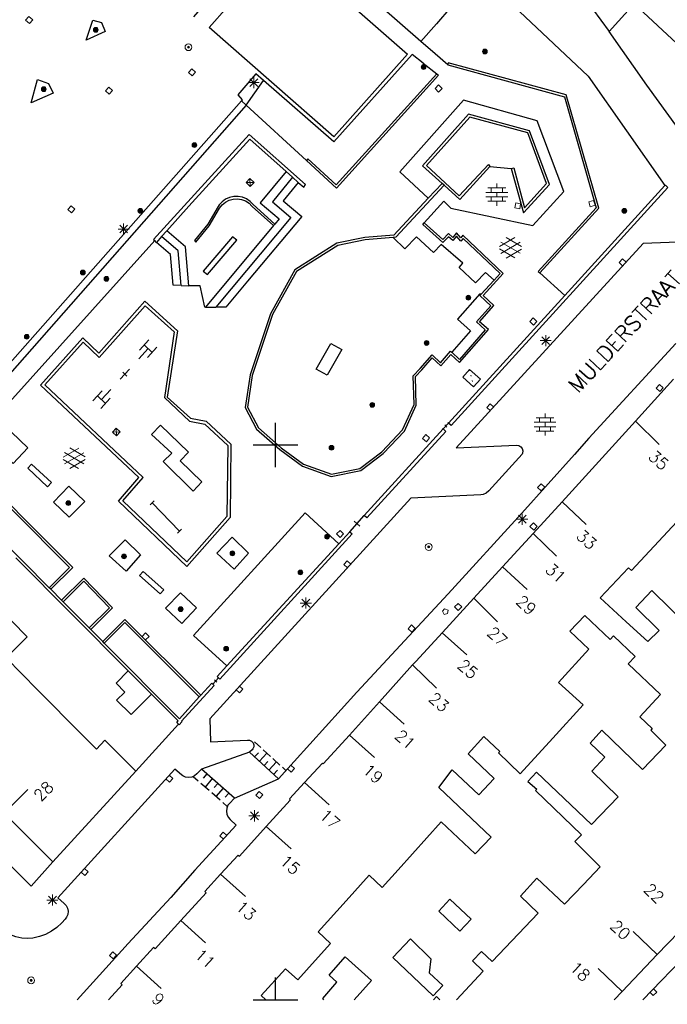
# Model space of a CAD drawing. Header units: millimetres. Extents: x 135944 to 142000, y 454200 to 456692.
# Tile 154 of 185: x 137377 to 137435, y 456100 to 456188. Entities that reach past the tile are written whole.
import ezdxf
from ezdxf.enums import TextEntityAlignment as Align

# ---------------------------------------------------------------- set-up
doc = ezdxf.new("R2010")
doc.units = ezdxf.units.MM
doc.linetypes.add('TotaalGBKN2013X$0$GBKN binnenstad 2009$0$DOT', pattern=[0.25, 0, -0.25])
for name, color, linetype in [('TotaalGBKN2013_Bistad', 251, 'Continuous'), ('TotaalGBKN2013X$0$GBKN binnenstad 2009$0$OBJECTEN_', 251, 'Continuous'), ('TotaalGBKN2013X$0$GBKN binnenstad 2009$0$OBJECTEN__', 251, 'Continuous'), ('TotaalGBKN2013X$0$GBKN binnenstad 2009$0$OBJECTEN___', 251, 'Continuous'), ('TotaalGBKN2013X$0$GBKN binnenstad 2009$0$OBJECTEN____', 251, 'Continuous'), ('TotaalGBKN2013X$0$GBKN binnenstad 2009$0$SEMANT_ SYMB_', 251, 'Continuous'), ('TotaalGBKN2013X$0$GBKN binnenstad 2009$0$UTRECHT32', 251, 'Continuous'), ('TotaalGBKN2013X$0$GBKN binnenstad 2009$0$UTRECHT54', 251, 'Continuous'), ('TotaalGBKN2013X$0$GBKN binnenstad 2009$0$VERH_OVERIG INBR', 251, 'Continuous')]:
    doc.layers.add(name, color=color, linetype=linetype)
doc.styles.add('TotaalGBKN2013X$0$GBKN binnenstad 2009$0$TXT', font='txt.shx')

# ---------------------------------------------------------------- blocks, each defined once
blk = doc.blocks.new('TotaalGBKN2013X$0$GBKN binnenstad 2009$0$W')
at = {"layer": 'TotaalGBKN2013X$0$GBKN binnenstad 2009$0$OBJECTEN__', "linetype": 'Continuous', "lineweight": 0}
blk.add_lwpolyline([(-0.225, 0.225), (-0.225, -0.225), (0.225, -0.225), (0.225, 0.225), (-0.225, 0.225)], dxfattribs=at)
blk = doc.blocks.new('TotaalGBKN2013X$0$GBKN binnenstad 2009$0$J')
at = {"layer": 'TotaalGBKN2013X$0$GBKN binnenstad 2009$0$OBJECTEN___', "linetype": 'Continuous', "lineweight": 0}
for radius in [0.215, 0.155, 0.095, 0.035]:
    blk.add_circle((0, 0), radius, dxfattribs=at)
blk = doc.blocks.new('TotaalGBKN2013X$0$GBKN binnenstad 2009$0$CEL517')
at = {"layer": 'TotaalGBKN2013X$0$GBKN binnenstad 2009$0$UTRECHT32', "linetype": 'Continuous', "lineweight": 0}
for p, q in [((-2.75, 0.5), (-2.25, 0.5)), ((-2.5, -0.5), (-2.5, 0.5)), ((-0.25, 0.5), (0.25, 0.5)), ((0, -0.5), (0, 0.5)), ((-2.5, 0), (-2, 0)), ((-1, 0), (-1.5, 0)), ((-1.25, -0.25), (-1.25, 0.25)), ((0, 0), (-0.5, 0)), ((-2.75, -0.5), (-2.25, -0.5)), ((-0.25, -0.5), (0.25, -0.5))]:
    blk.add_line(p, q, dxfattribs=at)
blk = doc.blocks.new('TotaalGBKN2013X$0$GBKN binnenstad 2009$0$V')
at = {"layer": 'TotaalGBKN2013X$0$GBKN binnenstad 2009$0$OBJECTEN__', "linetype": 'Continuous', "lineweight": 0}
for radius in [0.31, 0.095, 0.035, 0.0224]:
    blk.add_circle((0, 0), radius, dxfattribs=at)
blk = doc.blocks.new('TotaalGBKN2013X$0$GBKN binnenstad 2009$0$DEC100')
at = {"layer": 'TotaalGBKN2013X$0$GBKN binnenstad 2009$0$OBJECTEN_', "linetype": 'Continuous', "lineweight": 0}
for p, q in [((-0.5, 0), (0.5, 0)), ((-0.354, -0.354), (0.354, 0.354)), ((0.354, -0.354), (-0.354, 0.354)), ((0, -0.5), (0, 0.5))]:
    blk.add_line(p, q, dxfattribs=at)
blk = doc.blocks.new('TotaalGBKN2013X$0$GBKN binnenstad 2009$0$X')
at = {"layer": 'TotaalGBKN2013X$0$GBKN binnenstad 2009$0$OBJECTEN__', "linetype": 'Continuous', "lineweight": 0}
blk.add_lwpolyline([(0.225, -0.25), (0.224, 0.2), (-0.225, 0.2), (-0.226, -0.25)], dxfattribs=at)
blk = doc.blocks.new('TotaalGBKN2013X$0$GBKN binnenstad 2009$0$CEL515')
at = {"layer": 'TotaalGBKN2013X$0$GBKN binnenstad 2009$0$OBJECTEN____', "linetype": 'Continuous', "lineweight": 0}
blk.add_lwpolyline([(-1, 0), (0, 0), (0, 0.5), (-1, 0.5), (-1, 0)], dxfattribs=at)
blk = doc.blocks.new('TotaalGBKN2013X$0$GBKN binnenstad 2009$0$DEC108')
at = {"layer": 'TotaalGBKN2013X$0$GBKN binnenstad 2009$0$SEMANT_ SYMB_', "linetype": 'Continuous', "lineweight": 0}
for p, q in [((-1.015, 0.107), (0.387, 0.916)), ((0.985, 0.124), (-0.401, 0.925)), ((-0.878, -0.506), (0.855, 0.493)), ((0.855, -0.495), (-0.877, 0.507)), ((0.386, -0.916), (-1.015, -0.107)), ((-0.401, -0.925), (0.985, -0.125))]:
    blk.add_line(p, q, dxfattribs=at)
blk = doc.blocks.new('TotaalGBKN2013X$0$GBKN binnenstad 2009$0$CEL529')
at = {"layer": 'TotaalGBKN2013X$0$GBKN binnenstad 2009$0$VERH_OVERIG INBR', "linetype": 'Continuous', "lineweight": 0}
for p, q in [((0, -0.1), (0, 0.1)), ((0, 0), (1, 0)), ((0.5, -0.2), (0.5, 0.2)), ((1, -0.1), (1, 0.1))]:
    blk.add_line(p, q, dxfattribs=at)
blk = doc.blocks.new('TotaalGBKN2013X$0$GBKN binnenstad 2009$0$K')
at = {"layer": 'TotaalGBKN2013X$0$GBKN binnenstad 2009$0$OBJECTEN__', "linetype": 'Continuous', "lineweight": 0}
blk.add_lwpolyline([(-0.146, -0.25), (0.147, -0.25), (0.25, 0.069), (0, 0.25), (-0.25, 0.068), (-0.146, -0.25)], dxfattribs=at)
blk = doc.blocks.new('TotaalGBKN2013X$0$GBKN binnenstad 2009$0$DEC97')
at = {"layer": 'TotaalGBKN2013X$0$GBKN binnenstad 2009$0$UTRECHT32', "linetype": 'Continuous', "lineweight": 0}
for p, q in [((-0.25, -0.25), (0.25, 0.25)), ((0.25, -0.25), (-0.25, 0.25))]:
    blk.add_line(p, q, dxfattribs=at)
blk.add_lwpolyline([(-0.25, -0.25), (0.25, -0.25), (0.25, 0.25), (-0.25, 0.25), (-0.25, -0.25)], dxfattribs=at)
blk = doc.blocks.new('TotaalGBKN2013X$0$GBKN binnenstad 2009$0$Y')
at = {"layer": 'TotaalGBKN2013X$0$GBKN binnenstad 2009$0$UTRECHT32', "linetype": 'Continuous', "lineweight": 0}
for p, q in [((0.001, -0.25), (0, 0.25)), ((0, 0), (0.25, 0))]:
    blk.add_line(p, q, dxfattribs=at)
blk = doc.blocks.new('TotaalGBKN2013X$0$GBKN binnenstad 2009$0$CEL530')
at = {"layer": 'TotaalGBKN2013X$0$GBKN binnenstad 2009$0$UTRECHT54', "linetype": 'Continuous', "lineweight": 0}
for p, q in [((-0.5, 0), (0.5, 0)), ((0, -0.355), (0, 0.355))]:
    blk.add_line(p, q, dxfattribs=at)
blk = doc.blocks.new('TotaalGBKN2013X$0$GBKN binnenstad 2009$0$DEC109')
at = {"layer": 'TotaalGBKN2013X$0$GBKN binnenstad 2009$0$SEMANT_ SYMB_', "linetype": 'Continuous', "lineweight": 0}
for p, q in [((0, 0.6), (0, 1)), ((-0.98, 0.2), (0.98, 0.2)), ((-0.8, 0.6), (0.8, 0.6)), ((-0.5, 0.2), (-0.5, 0.6)), ((0, -0.2), (0, 0.2)), ((0.5, 0.2), (0.5, 0.6)), ((-0.98, -0.2), (0.98, -0.2)), ((-0.8, -0.6), (0.8, -0.6)), ((-0.5, -0.6), (-0.5, -0.2)), ((0, -1), (0, -0.6)), ((0.5, -0.6), (0.5, -0.2))]:
    blk.add_line(p, q, dxfattribs=at)
blk = doc.blocks.new('TotaalGBKN2013X$0$GBKN binnenstad 2009$0$CEL509')
at = {"layer": 'TotaalGBKN2013X$0$GBKN binnenstad 2009$0$OBJECTEN__', "linetype": 'TotaalGBKN2013X$0$GBKN binnenstad 2009$0$DOT', "lineweight": 0}
blk.add_line((-1, 0.5), (0, 0), dxfattribs=at)
at = {"layer": 'TotaalGBKN2013X$0$GBKN binnenstad 2009$0$OBJECTEN__', "linetype": 'Continuous', "lineweight": 0}
blk.add_lwpolyline([(-1, 0), (0, 0), (0, 0.5), (-1, 0.5), (-1, 0)], dxfattribs=at)

msp = doc.modelspace()

# ---------------------------------------------------------------- linework, layer by layer
at = {"layer": 'TotaalGBKN2013_Bistad'}
for p, q in [((137422.876, 456197.205), (137430.066, 456187.24)), ((137433.464, 456182.421), (137430.066, 456187.24)), ((137414.385, 456185.228), (137413.091, 456186.361)), ((137415.522, 456184.233), (137414.385, 456185.228)), ((137413.314, 456184.397), (137414.538, 456183.443)), ((137397.36, 456180.626), (137398.907, 456182.837)), ((137396.923, 456181.013), (137373.391, 456154.361)), ((137396.923, 456181.013), (137397.36, 456180.626)), ((137397.36, 456180.626), (137402.784, 456175.634)), ((137419.331, 456175.098), (137421.261, 456174.891)), ((137401.536, 456174.112), (137400.965, 456174.621)), ((137402.059, 456173.646), (137401.536, 456174.112)), ((137411.201, 456174.594), (137413.775, 456172.221)), ((137415.023, 456173.562), (137413.775, 456172.221)), ((137415.217, 456173.389), (137415.023, 456173.562)), ((137426.08, 456163.46), (137435.106, 456173.363)), ((137399.807, 456169.755), (137393.703, 456162.401)), ((137399.807, 456169.755), (137399.94, 456169.9)), ((137389.733, 456168.772), (137389.266, 456168.25)), ((137390.2, 456169.293), (137389.733, 456168.772)), ((137371.973, 456149.365), (137389.112, 456168.409)), ((137389.266, 456168.25), (137389.112, 456168.409)), ((137423.836, 456165.503), (137426.08, 456163.46)), ((137391.485, 456164.364), (137392.189, 456164.346)), ((137418.515, 456163.546), (137419.706, 456164.849)), ((137415.596, 456151.957), (137426.08, 456163.46)), ((137393.703, 456162.401), (137394.629, 456162.401)), ((137432.469, 456152.142), (137435.895, 456155.906)), ((137400, 456150), (137400, 456152)), ((137415.116, 456151.437), (137415.596, 456151.957)), ((137432.469, 456152.142), (137425.84, 456144.862)), ((137432.469, 456152.142), (137434.601, 456150.031)), ((137407.988, 456143.642), (137415.116, 456151.437)), ((137398, 456150), (137400, 456150)), ((137400, 456150), (137402, 456150)), ((137400, 456148), (137400, 456150)), ((137389.86, 456148.51), (137390.65, 456149.25)), ((137379.6, 456137.131), (137369.516, 456147.271)), ((137391.35, 456142.22), (137388.89, 456144.77)), ((137423.218, 456142.003), (137425.84, 456144.862)), ((137425.84, 456144.862), (137428.001, 456142.815)), ((137406.69, 456142.176), (137407.988, 456143.642)), ((137405.699, 456141.093), (137406.69, 456142.176)), ((137420.464, 456138.998), (137423.218, 456142.003)), ((137423.218, 456142.003), (137425.335, 456139.975)), ((137395.625, 456130.076), (137405.699, 456141.093)), ((137376.585, 456139.827), (137386.727, 456129.631)), ((137417.875, 456136.176), (137420.464, 456138.998)), ((137420.463, 456138.999), (137422.674, 456136.972)), ((137429.28, 456136.212), (137431.822, 456138.93)), ((137379.741, 456136.989), (137379.6, 456137.131)), ((137380.716, 456136.009), (137379.741, 456136.989)), ((137380.858, 456135.867), (137380.716, 456136.009)), ((137383.206, 456133.506), (137380.858, 456135.867)), ((137415.054, 456133.102), (137417.875, 456136.176)), ((137417.875, 456136.176), (137420.004, 456134.038)), ((137431.628, 456134.06), (137429.28, 456136.212)), ((137383.347, 456133.364), (137383.206, 456133.506)), ((137384.429, 456132.275), (137383.347, 456133.364)), ((137415.013, 456133.057), (137417.263, 456131.072)), ((137384.57, 456132.133), (137384.429, 456132.275)), ((137391.349, 456125.317), (137384.57, 456132.133)), ((137386.727, 456129.631), (137388.818, 456127.527)), ((137412.365, 456130.163), (137409.381, 456126.845)), ((137412.365, 456130.163), (137414.518, 456128.074)), ((137394.36, 456128.432), (137394.875, 456128.997)), ((137382.564, 456123.881), (137378.56, 456127.921)), ((137400.281, 456119.9), (137407.331, 456127.701)), ((137388.818, 456127.527), (137391.235, 456125.12)), ((137391.349, 456125.317), (137393.128, 456127.285)), ((137393.128, 456127.285), (137393.261, 456127.434)), ((137409.381, 456126.845), (137406.681, 456123.843)), ((137409.381, 456126.845), (137411.613, 456124.841)), ((137387.401, 456120.584), (137391.25, 456124.834)), ((137398.106, 456123.244), (137398.683, 456122.716)), ((137406.681, 456123.843), (137408.913, 456121.838)), ((137398.898, 456122.519), (137399.543, 456121.929)), ((137397.658, 456122.298), (137393.325, 456120.78)), ((137397.658, 456122.298), (137400.281, 456119.9)), ((137398.116, 456121.88), (137398.454, 456122.249)), ((137398.546, 456121.486), (137399.221, 456122.224)), ((137399.758, 456121.733), (137400.403, 456121.143)), ((137379.92, 456112.438), (137387.401, 456120.584)), ((137396.316, 456118.163), (137393.325, 456120.78)), ((137398.976, 456121.093), (137399.313, 456121.462)), ((137399.406, 456120.7), (137400.081, 456121.438)), ((137399.836, 456120.306), (137400.173, 456120.675)), ((137400.618, 456120.946), (137400.941, 456120.651)), ((137393.031, 456119.707), (137392.584, 456120.099)), ((137393.813, 456120.352), (137393.484, 456119.976)), ((137394.306, 456119.92), (137393.648, 456119.168)), ((137396.316, 456118.163), (137400.281, 456119.9)), ((137375.552, 456116.813), (137377.677, 456118.932)), ((137394.018, 456118.844), (137393.278, 456119.491)), ((137394.8, 456119.489), (137394.47, 456119.112)), ((137395.293, 456119.057), (137394.634, 456118.304)), ((137402.611, 456119.562), (137404.84, 456117.554)), ((137395.004, 456117.981), (137394.264, 456118.628)), ((137395.786, 456118.625), (137395.457, 456118.249)), ((137395.656, 456117.411), (137395.251, 456117.765)), ((137379.92, 456112.438), (137375.552, 456116.813)), ((137449.231, 456116.771), (137433.124, 456100)), ((137399.173, 456115.6), (137401.401, 456113.592)), ((137411.047, 456111.712), (137414.944, 456116.043)), ((137392.741, 456111.671), (137390.557, 456109.205)), ((137395.058, 456111.315), (137397.283, 456109.301)), ((137386.734, 456105.056), (137390.557, 456109.205)), ((137419.545, 456103.432), (137423.693, 456107.813)), ((137434.419, 456104.059), (137437.495, 456107.277)), ((137391.477, 456107.132), (137393.701, 456105.118)), ((137434.419, 456104.059), (137432.253, 456106.134)), ((137386.734, 456105.056), (137382.118, 456100)), ((137431.256, 456100.75), (137434.419, 456104.059)), ((137387.484, 456103.034), (137389.704, 456101.017)), ((137400, 456100), (137400, 456102)), ((137431.256, 456100.75), (137429.09, 456102.825)), ((137398.719, 456100.378), (137399.138, 456100)), ((137431.256, 456100.75), (137430.539, 456100)), ((137398, 456100), (137400, 456100)), ((137400, 456100), (137402, 456100)), ((137404.373, 456100), (137404.269, 456100.094))]:
    msp.add_line(p, q, dxfattribs=at)
for points in [[(137413.091, 456186.361), (137400.341, 456197.531), (137392.607, 456188.566)], [(137394.011, 456187.611), (137400.641, 456195.081), (137411.901, 456185.221), (137405.271, 456177.751), (137394.011, 456187.611)], [(137418.386, 456192.472), (137414.511, 456187.931), (137413.091, 456186.361)], [(137418.386, 456192.472), (137428.188, 456183.23), (137435.106, 456173.363)], [(137437.878, 456187.271), (137436.568, 456185.806), (137432.343, 456189.754), (137430.066, 456187.24)], [(137382.931, 456186.481), (137383.521, 456188.281), (137384.321, 456188.051), (137384.645, 456187.245), (137382.931, 456186.481)], [(137413.314, 456184.397), (137412.321, 456185.171), (137405.261, 456177.301), (137398.907, 456182.837)], [(137423.836, 456165.503), (137429.138, 456171.318), (137426.219, 456181.54), (137415.574, 456184.426), (137415.522, 456184.233)], [(137415.522, 456184.233), (137426.058, 456181.377), (137428.915, 456171.37), (137423.688, 456165.638), (137423.836, 456165.503)], [(137377.961, 456180.831), (137378.551, 456182.911), (137379.541, 456182.561), (137379.951, 456181.701), (137377.961, 456180.831)], [(137398.907, 456182.837), (137398.231, 456183.431), (137396.611, 456181.531), (137397.001, 456181.101), (137396.923, 456181.013)], [(137414.538, 456183.443), (137405.483, 456173.43), (137402.912, 456175.789), (137402.784, 456175.634)], [(137414.538, 456183.443), (137414.686, 456183.308), (137405.496, 456173.145), (137402.784, 456175.634)], [(137443.645, 456182.188), (137438.069, 456176.067), (137433.464, 456182.421)], [(137413.415, 456170.021), (137415.187, 456171.971), (137415.807, 456171.335), (137423.205, 456169.781), (137425.998, 456172.821), (137423.6, 456179.21), (137416.949, 456181.075), (137411.201, 456174.594)], [(137397.36, 456180.626), (137372.292, 456152.163), (137373.149, 456151.309), (137369.1, 456147.69)], [(137421.261, 456174.891), (137422.365, 456170.899), (137424.711, 456173.458), (137422.897, 456178.303), (137417.397, 456179.814), (137413.246, 456175.151), (137415.023, 456173.562)], [(137421.261, 456174.891), (137421.495, 456174.957), (137422.456, 456171.369), (137424.444, 456173.551), (137422.746, 456178.117), (137417.519, 456179.542), (137413.607, 456175.185), (137416.554, 456172.44), (137419.19, 456175.275), (137419.331, 456175.098)], [(137402.059, 456173.646), (137402.545, 456173.213), (137402.711, 456173.45), (137397.641, 456177.979), (137389.011, 456168.513), (137389.112, 456168.409)], [(137400.965, 456174.621), (137397.695, 456177.535), (137392.194, 456171.519), (137390.2, 456169.293)], [(137419.331, 456175.098), (137416.632, 456172.123), (137415.217, 456173.389)], [(137401.536, 456174.112), (137399.717, 456171.897), (137401.379, 456170.498), (137394.629, 456162.401)], [(137400.965, 456174.621), (137398.616, 456171.806), (137400.321, 456170.359), (137399.94, 456169.9)], [(137402.059, 456173.646), (137400.697, 456171.987), (137402.363, 456170.585), (137397.491, 456164.741), (137395.521, 456162.401), (137394.629, 456162.401)], [(137415.217, 456173.389), (137410.857, 456168.706), (137410.615, 456168.686)], [(137435.106, 456173.363), (137435.155, 456173.417), (137435.358, 456173.184), (137415.828, 456151.739), (137415.596, 456151.957)], [(137399.94, 456169.9), (137397.99, 456171.66), (137397.716, 456171.942), (137397.391, 456172.163), (137397.028, 456172.314), (137396.642, 456172.388), (137396.249, 456172.383), (137395.865, 456172.298), (137395.507, 456172.138), (137395.187, 456171.909), (137394.921, 456171.619), (137394.82, 456171.47), (137393.9, 456169.89), (137392.69, 456168.42), (137392.81, 456168.26), (137394.02, 456169.73), (137394.96, 456171.33), (137395.194, 456171.628), (137395.485, 456171.871), (137395.82, 456172.048), (137396.185, 456172.151), (137396.563, 456172.175), (137396.938, 456172.119), (137397.293, 456171.986), (137397.613, 456171.782), (137397.882, 456171.515), (137397.91, 456171.48), (137399.807, 456169.755)], [(137413.775, 456172.221), (137410.675, 456168.892), (137408.042, 456168.676), (137405.543, 456168.165), (137401.737, 456165.77), (137399.551, 456161.817), (137397.705, 456156.312), (137397.278, 456153.368), (137398.298, 456151.411), (137400.396, 456149.575), (137402.43, 456148.083), (137405.03, 456147.147), (137407.689, 456147.683), (137409.712, 456149.229), (137411.621, 456151.243), (137412.696, 456153.591), (137412.614, 456156.159), (137413.182, 456156.754), (137414.13, 456157.83), (137414.897, 456157.112), (137415.803, 456158.148), (137416.596, 456157.411), (137419.193, 456160.383), (137418.397, 456161.099), (137419.682, 456162.548), (137418.712, 456163.465), (137420.53, 456165.455), (137416.896, 456168.893), (137416.712, 456168.67), (137416.325, 456169.1), (137415.973, 456168.694), (137415.598, 456169.039), (137415.075, 456168.507), (137413.415, 456170.021)], [(137379.92, 456112.438), (137377.965, 456110.23), (137371.572, 456116.577), (137366.117, 456122.021), (137359.721, 456128.442), (137346.421, 456141.722), (137340.879, 456147.335), (137331.761, 456156.454), (137327.566, 456160.604), (137324.437, 456163.759), (137322.793, 456165.458), (137318.972, 456169.271), (137320.982, 456171.504)], [(137419.706, 456164.849), (137420.25, 456165.445), (137416.914, 456168.6), (137416.719, 456168.363), (137416.328, 456168.798), (137415.989, 456168.408), (137415.605, 456168.761), (137415.083, 456168.229), (137413.281, 456169.873), (137413.415, 456170.021)], [(137391.485, 456164.364), (137391.223, 456167.498), (137389.733, 456168.772)], [(137392.189, 456164.346), (137391.896, 456167.843), (137390.2, 456169.293)], [(137393.88, 456165.36), (137396.52, 456168.45), (137396.13, 456168.75), (137393.49, 456165.66), (137393.88, 456165.36)], [(137410.615, 456168.686), (137408.07, 456168.478), (137405.619, 456167.976), (137401.887, 456165.628), (137399.735, 456161.736), (137397.9, 456156.265), (137397.485, 456153.403), (137398.458, 456151.537), (137400.521, 456149.731), (137402.525, 456148.261), (137405.045, 456147.354), (137407.604, 456147.87), (137409.578, 456149.378), (137411.453, 456151.356), (137412.495, 456153.632), (137412.411, 456156.236), (137413.034, 456156.888), (137414.116, 456158.117), (137414.883, 456157.399), (137415.788, 456158.435), (137415.89, 456158.34)], [(137419.706, 456164.849), (137418.92, 456165.53), (137418.04, 456164.61), (137416.55, 456165.99), (137416.88, 456166.36), (137414.95, 456168.05), (137414.25, 456167.33), (137412.7, 456168.76), (137411.67, 456167.67), (137410.615, 456168.686)], [(137391.485, 456164.364), (137390.781, 456164.381), (137390.549, 456167.153), (137389.266, 456168.25)], [(137439.401, 456168.381), (137433.131, 456168.141), (137416.301, 456149.731), (137421.731, 456149.971), (137421.937, 456149.939), (137422.117, 456149.832), (137422.244, 456149.666), (137422.299, 456149.465), (137422.276, 456149.258), (137422.241, 456149.171), (137419.231, 456145.851), (137419.005, 456145.66), (137418.736, 456145.535), (137418.511, 456145.491), (137412.202, 456145.211), (137394.071, 456125.321), (137394.141, 456123.241), (137397.471, 456123.381), (137397.669, 456123.381), (137397.851, 456123.304), (137397.988, 456123.161), (137398.058, 456122.976), (137398.05, 456122.778), (137397.965, 456122.6), (137397.891, 456122.521), (137397.658, 456122.298)], [(137393.703, 456162.401), (137393.631, 456162.401), (137393.221, 456164.321), (137392.189, 456164.346)], [(137418.515, 456163.546), (137418.42, 456163.62), (137416.41, 456161.33), (137417.58, 456160.29), (137415.89, 456158.34)], [(137418.515, 456163.546), (137418.432, 456163.455), (137419.404, 456162.536), (137418.115, 456161.083), (137418.913, 456160.366), (137416.581, 456157.698), (137415.89, 456158.34)], [(137378.81, 456155.387), (137382.634, 456159.655), (137384.085, 456158.275), (137388.229, 456162.939), (137391.156, 456160.288), (137390.247, 456154.305), (137392.336, 456152.406), (137393.752, 456152.135), (137395.982, 456150.076), (137395.907, 456143.444), (137392.021, 456139.049), (137385.839, 456144.938), (137387.681, 456147.049), (137378.81, 456155.387)], [(137379.201, 456155.404), (137382.65, 456159.253), (137384.102, 456157.872), (137388.251, 456162.542), (137390.856, 456160.182), (137389.987, 456154.276), (137392.251, 456152.146), (137393.625, 456151.871), (137395.701, 456149.955), (137395.628, 456143.551), (137392.004, 456139.452), (137386.226, 456144.956), (137388.069, 456147.068), (137379.201, 456155.404)], [(137403.66, 456156.81), (137404.99, 456159.13), (137405.99, 456158.6), (137404.66, 456156.28), (137403.66, 456156.81)], [(137436.081, 456159.131), (137428.261, 456150.601), (137426.951, 456149.141)], [(137389.86, 456148.5), (137392.57, 456145.82), (137393.35, 456146.66), (137391.4, 456148.57), (137392.15, 456149.34), (137389.64, 456151.78), (137388.82, 456150.94), (137390.66, 456149.25)], [(137374.874, 456149.706), (137376.21, 456151.153), (137377.685, 456149.747), (137376.363, 456148.309), (137374.874, 456149.706)], [(137415.116, 456151.437), (137415.363, 456151.219), (137408.24, 456143.42), (137407.988, 456143.642)], [(137379.6, 456137.131), (137381.441, 456138.96), (137371.29, 456149.097), (137369.516, 456147.271)], [(137371.66, 456149.009), (137381.724, 456138.96), (137379.741, 456136.989)], [(137407.331, 456127.701), (137415.578, 456136.569), (137422.199, 456143.857), (137426.951, 456149.141)], [(137379.983, 456144.839), (137381.413, 456143.482), (137382.8, 456144.9), (137381.385, 456146.272), (137379.983, 456144.839)], [(137438.566, 456146.029), (137438.437, 456145.89), (137438.623, 456145.689), (137432.091, 456138.685), (137431.822, 456138.93)], [(137405.699, 456141.093), (137402.667, 456143.873), (137392.603, 456132.81), (137395.625, 456130.076)], [(137406.69, 456142.176), (137406.922, 456141.973), (137394.997, 456128.891), (137394.875, 456128.997)], [(137385.009, 456140.007), (137386.456, 456141.444), (137387.844, 456140.083), (137386.552, 456138.626), (137385.009, 456140.007)], [(137394.717, 456140.236), (137396.081, 456141.671), (137397.579, 456140.227), (137396.272, 456138.8), (137394.717, 456140.236)], [(137383.347, 456133.364), (137385.312, 456135.318), (137382.734, 456137.996), (137380.716, 456136.009)], [(137383.206, 456133.506), (137385.032, 456135.322), (137382.731, 456137.712), (137380.858, 456135.867)], [(137390.097, 456135.289), (137391.434, 456136.676), (137392.884, 456135.31), (137391.552, 456133.899), (137390.097, 456135.289)], [(137431.628, 456134.06), (137433.564, 456132.287), (137434.596, 456133.285), (137432.473, 456135.356), (137433.92, 456136.878), (137442.422, 456128.539)], [(137378.56, 456127.921), (137375.707, 456130.799), (137377.626, 456132.703), (137376.238, 456134.101), (137374.32, 456132.198)], [(137393.261, 456127.434), (137386.418, 456134.272), (137384.429, 456132.275)], [(137393.128, 456127.285), (137386.419, 456133.989), (137384.57, 456132.133)], [(137430.475, 456132.8), (137430.16, 456132.474), (137427.89, 456134.62), (137426.543, 456133.206)], [(137415.054, 456133.102), (137412.644, 456130.474), (137412.365, 456130.163)], [(137426.543, 456133.206), (137428.244, 456131.595), (137425.509, 456128.585)], [(137434.706, 456127.498), (137431.796, 456130.26), (137432.413, 456130.931), (137430.475, 456132.8)], [(137386.727, 456129.631), (137385.632, 456128.517), (137386.418, 456127.723), (137385.675, 456126.981), (137386.98, 456125.715), (137388.818, 456127.527)], [(137395.625, 456130.076), (137394.743, 456129.111), (137394.875, 456128.997)], [(137425.509, 456128.585), (137427.726, 456126.564), (137425.005, 456123.581)], [(137394.36, 456128.432), (137394.481, 456128.321), (137391.522, 456125.102), (137391.566, 456125.053), (137391.314, 456124.765), (137391.25, 456124.834)], [(137393.261, 456127.434), (137394.253, 456128.531), (137394.36, 456128.432)], [(137434.706, 456127.498), (137432.856, 456125.502), (137433.963, 456124.439), (137433.843, 456124.279), (137435.187, 456122.925), (137433.091, 456120.756)], [(137391.25, 456124.834), (137391.11, 456124.985), (137391.235, 456125.12)], [(137428.485, 456115.78), (137430.902, 456118.276), (137428.522, 456120.585), (137429.686, 456121.852), (137428.362, 456123.123), (137429.419, 456124.287), (137433.091, 456120.756)], [(137382.564, 456123.881), (137383.851, 456122.583), (137384.606, 456123.383), (137387.401, 456120.584)], [(137402.611, 456119.562), (137404.234, 456121.325), (137404.31, 456121.256), (137406.681, 456123.843)], [(137415.921, 456120.723), (137418.32, 456118.457), (137419.724, 456119.922), (137417.37, 456122.162), (137418.773, 456123.704)], [(137425.005, 456123.581), (137422.063, 456120.354), (137420.099, 456122.236), (137420.238, 456122.37), (137418.773, 456123.704)], [(137393.325, 456120.78), (137392.921, 456120.341), (137392.704, 456120.163), (137392.445, 456120.053), (137392.166, 456120.02), (137391.889, 456120.067), (137391.636, 456120.189), (137391.531, 456120.271), (137390.941, 456120.781), (137380.391, 456109.191), (137380.941, 456108.681), (137381.13, 456108.481), (137381.253, 456108.235), (137381.301, 456107.965), (137381.27, 456107.691), (137381.162, 456107.439), (137381.031, 456107.271), (137380.741, 456106.931), (137380.302, 456106.52), (137379.812, 456106.171), (137379.28, 456105.89), (137378.715, 456105.682), (137378.128, 456105.551), (137377.611, 456105.501), (137377.131, 456105.531)], [(137414.944, 456116.043), (137418.007, 456113.155), (137419.43, 456114.639), (137414.717, 456119.116), (137415.921, 456120.723)], [(137428.485, 456115.78), (137423.528, 456120.493), (137422.754, 456119.655), (137423.553, 456118.964), (137423.452, 456118.849), (137427.572, 456114.853), (137426.98, 456114.264), (137429.283, 456111.966), (137427.773, 456110.39)], [(137402.611, 456119.562), (137401.268, 456118.103), (137401.329, 456117.993), (137399.173, 456115.6)], [(137396.316, 456118.163), (137395.851, 456117.691), (137395.717, 456117.521), (137395.605, 456117.265), (137395.57, 456116.987), (137395.614, 456116.712), (137395.735, 456116.459), (137395.921, 456116.251), (137396.461, 456115.741), (137392.741, 456111.671)], [(137395.058, 456111.315), (137396.633, 456113.04), (137396.759, 456112.922), (137399.173, 456115.6)], [(137406.373, 456108.911), (137408.446, 456111.21), (137409.616, 456110.122), (137411.047, 456111.712)], [(137395.058, 456111.315), (137393.627, 456109.748), (137393.738, 456109.629), (137391.477, 456107.132)], [(137423.693, 456107.813), (137422.087, 456109.336), (137423.572, 456110.954), (137426.054, 456108.595), (137427.773, 456110.39)], [(137414.723, 456107.993), (137415.73, 456109.068), (137417.629, 456107.262), (137416.61, 456106.168), (137414.723, 456107.993)], [(137406.373, 456108.911), (137403.847, 456106.107), (137404.972, 456105.056), (137403.591, 456103.52)], [(137377.131, 456105.531), (137376.58, 456105.658), (137376.031, 456105.865), (137375.514, 456106.144), (137375.041, 456106.491)], [(137391.477, 456107.132), (137389.164, 456104.578), (137389.017, 456104.707), (137387.469, 456103.018)], [(137410.574, 456103.815), (137412.16, 456105.497), (137413.99, 456103.697), (137413.854, 456102.414), (137415.082, 456101.275), (137414.2, 456100.36), (137410.574, 456103.815)], [(137404.269, 456100.094), (137405.533, 456101.571), (137404.842, 456102.225), (137406.289, 456103.849), (137408.648, 456101.736), (137407.082, 456100)], [(137416.304, 456100), (137418.733, 456102.568), (137417.761, 456103.5), (137418.56, 456104.331), (137419.545, 456103.432)], [(137387.469, 456103.018), (137386.051, 456101.47), (137386.172, 456101.341), (137384.935, 456100)], [(137398.719, 456100.378), (137400.903, 456102.795), (137402.022, 456101.776), (137403.591, 456103.52)], [(137414.814, 456100), (137414.512, 456100.287), (137414.245, 456100)]]:
    msp.add_lwpolyline(points, dxfattribs=at)

# ---------------------------------------------------------------- block references
for name, p, xscale, yscale, rotation in [('TotaalGBKN2013X$0$GBKN binnenstad 2009$0$W', (137377.794, 456188.298), 1.000001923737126, 1.000001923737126, 48.55718746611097), ('TotaalGBKN2013X$0$GBKN binnenstad 2009$0$V', (137392.157, 456185.837), 1.000001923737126, 1.000001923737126, 48.55718746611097), ('TotaalGBKN2013X$0$GBKN binnenstad 2009$0$W', (137392.469, 456183.562), 1.000001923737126, 1.000001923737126, 48.55718746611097), ('TotaalGBKN2013X$0$GBKN binnenstad 2009$0$W', (137384.985, 456181.917), 1.000001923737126, 1.000001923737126, 48.55718746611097), ('TotaalGBKN2013X$0$GBKN binnenstad 2009$0$W', (137414.702, 456182.112), 0.9999982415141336, 0.9999982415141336, 224.9990567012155), ('TotaalGBKN2013X$0$GBKN binnenstad 2009$0$DEC97', (137397.71, 456173.64), 1.000001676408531, 1.000001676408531, 136.7708476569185), ('TotaalGBKN2013X$0$GBKN binnenstad 2009$0$W', (137381.599, 456171.218), 1.000001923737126, 1.000001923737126, 48.55718746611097), ('TotaalGBKN2013X$0$GBKN binnenstad 2009$0$W', (137421.837, 456171.536), 1.000001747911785, 1.000001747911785, 349.8749906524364), ('TotaalGBKN2013X$0$GBKN binnenstad 2009$0$X', (137431.281, 456166.452), 1.000002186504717, 1.000002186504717, 47.59400420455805), ('TotaalGBKN2013X$0$GBKN binnenstad 2009$0$CEL517', (137388.52, 456158.67), 2.491335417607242, -0.9999974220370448, 47.47256647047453), ('TotaalGBKN2013X$0$GBKN binnenstad 2009$0$CEL509', (137417.504, 456156.794), 1.311782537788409, 1.840571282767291, 137.7498377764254), ('TotaalGBKN2013X$0$GBKN binnenstad 2009$0$W', (137434.631, 456155.134), 1.000002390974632, 1.000002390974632, 47.5817283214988), ('TotaalGBKN2013X$0$GBKN binnenstad 2009$0$X', (137419.351, 456153.391), 1.000002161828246, 1.000002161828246, 47.52639685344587), ('TotaalGBKN2013X$0$GBKN binnenstad 2009$0$CEL529', (137415.116, 456151.437), 0.7077019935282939, 0.7077019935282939, 47.29080182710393), ('TotaalGBKN2013X$0$GBKN binnenstad 2009$0$DEC97', (137385.65, 456151.16), 1.000001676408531, 1.000001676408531, 136.7708476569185), ('TotaalGBKN2013X$0$GBKN binnenstad 2009$0$CEL515', (137379.801, 456146.596), 2.448604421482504, -1.00000064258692, 316.8699581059), ('TotaalGBKN2013X$0$GBKN binnenstad 2009$0$W', (137423.951, 456146.179), 1.000002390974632, 1.000002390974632, 47.5817283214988), ('TotaalGBKN2013X$0$GBKN binnenstad 2009$0$Y', (137388.89, 456144.77), 1.00000151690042, 1.00000151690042, 313.9708090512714), ('TotaalGBKN2013X$0$GBKN binnenstad 2009$0$CEL530', (137407.339, 456142.909), 0.958101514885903, 0.958101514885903, 48.47818178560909), ('TotaalGBKN2013X$0$GBKN binnenstad 2009$0$W', (137423.261, 456142.643), 1.000002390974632, 1.000002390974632, 47.5817283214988), ('TotaalGBKN2013X$0$GBKN binnenstad 2009$0$Y', (137391.35, 456142.22), 1.00000151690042, 1.00000151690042, 133.9708090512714), ('TotaalGBKN2013X$0$GBKN binnenstad 2009$0$W', (137405.827, 456141.977), 0.9999987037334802, 0.9999987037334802, 135.9080570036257), ('TotaalGBKN2013X$0$GBKN binnenstad 2009$0$X', (137406.462, 456139.242), 1.000002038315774, 1.000002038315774, 47.63517512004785), ('TotaalGBKN2013X$0$GBKN binnenstad 2009$0$CEL515', (137389.936, 456136.933), 2.495470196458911, -1.0000029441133, 318.0861044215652), ('TotaalGBKN2013X$0$GBKN binnenstad 2009$0$K', (137415.335, 456134.957), 1.000002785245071, 1.000002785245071, 227.6113771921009), ('TotaalGBKN2013X$0$GBKN binnenstad 2009$0$X', (137388.309, 456132.761), 1.000001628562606, 1.000001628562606, 315.0249030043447), ('TotaalGBKN2013X$0$GBKN binnenstad 2009$0$W', (137412.268, 456133.45), 1.000002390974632, 1.000002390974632, 47.5817283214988), ('TotaalGBKN2013X$0$GBKN binnenstad 2009$0$CEL529', (137394.362, 456128.434), 0.7546001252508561, 0.7546001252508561, 47.68561697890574), ('TotaalGBKN2013X$0$GBKN binnenstad 2009$0$X', (137390.442, 456119.891), 1.000001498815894, 1.000001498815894, 227.7783399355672), ('TotaalGBKN2013X$0$GBKN binnenstad 2009$0$W', (137398.552, 456118.448), 1.000002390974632, 1.000002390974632, 47.5817283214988), ('TotaalGBKN2013X$0$GBKN binnenstad 2009$0$X', (137382.811, 456111.501), 0.9999973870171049, 0.9999973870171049, 227.63348765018), ('TotaalGBKN2013X$0$GBKN binnenstad 2009$0$W', (137385.356, 456103.999), 1.000002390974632, 1.000002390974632, 47.5817283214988)]:
    msp.add_blockref(name, p, dxfattribs=dict(at, xscale=xscale, yscale=yscale, rotation=rotation))
for name, p, rotation in [('TotaalGBKN2013X$0$GBKN binnenstad 2009$0$J', (137383.801, 456187.402), 359.9997331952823), ('TotaalGBKN2013X$0$GBKN binnenstad 2009$0$J', (137418.88, 456185.45), 359.9997331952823), ('TotaalGBKN2013X$0$GBKN binnenstad 2009$0$J', (137413.35, 456184.05), 359.9997331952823), ('TotaalGBKN2013X$0$GBKN binnenstad 2009$0$DEC100', (137398.041, 456182.642), 359.9997331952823), ('TotaalGBKN2013X$0$GBKN binnenstad 2009$0$J', (137379.111, 456182.052), 359.9997331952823), ('TotaalGBKN2013X$0$GBKN binnenstad 2009$0$J', (137392.691, 456177.012), 359.9997331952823), ('TotaalGBKN2013X$0$GBKN binnenstad 2009$0$J', (137387.821, 456171.092), 359.9997331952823), ('TotaalGBKN2013X$0$GBKN binnenstad 2009$0$W', (137428.528, 456171.741), 285.9340715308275), ('TotaalGBKN2013X$0$GBKN binnenstad 2009$0$J', (137431.45, 456171.09), 359.9997331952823), ('TotaalGBKN2013X$0$GBKN binnenstad 2009$0$DEC100', (137386.311, 456169.452), 359.9997331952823), ('TotaalGBKN2013X$0$GBKN binnenstad 2009$0$J', (137382.631, 456165.532), 359.9997331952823), ('TotaalGBKN2013X$0$GBKN binnenstad 2009$0$J', (137384.761, 456164.962), 359.9997331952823), ('TotaalGBKN2013X$0$GBKN binnenstad 2009$0$J', (137417.391, 456163.262), 359.9997331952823), ('TotaalGBKN2013X$0$GBKN binnenstad 2009$0$W', (137423.256, 456161.118), 227.488635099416), ('TotaalGBKN2013X$0$GBKN binnenstad 2009$0$J', (137377.581, 456159.742), 359.9997331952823), ('TotaalGBKN2013X$0$GBKN binnenstad 2009$0$DEC100', (137424.361, 456159.392), 359.9997331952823), ('TotaalGBKN2013X$0$GBKN binnenstad 2009$0$J', (137413.621, 456159.182), 359.9997331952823), ('TotaalGBKN2013X$0$GBKN binnenstad 2009$0$J', (137408.723, 456153.602), 47.6610548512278), ('TotaalGBKN2013X$0$GBKN binnenstad 2009$0$W', (137413.572, 456150.603), 230.3551558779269), ('TotaalGBKN2013X$0$GBKN binnenstad 2009$0$J', (137405.051, 456149.742), 359.9997331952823), ('TotaalGBKN2013X$0$GBKN binnenstad 2009$0$V', (137413.814, 456140.805), 47.78760082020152), ('TotaalGBKN2013X$0$GBKN binnenstad 2009$0$DEC100', (137402.74, 456135.74), 359.9997331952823), ('TotaalGBKN2013X$0$GBKN binnenstad 2009$0$W', (137416.471, 456135.397), 46.04655158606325), ('TotaalGBKN2013X$0$GBKN binnenstad 2009$0$X', (137396.772, 456127.961), 227.6924086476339), ('TotaalGBKN2013X$0$GBKN binnenstad 2009$0$X', (137401.412, 456120.812), 227.8614536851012), ('TotaalGBKN2013X$0$GBKN binnenstad 2009$0$DEC100', (137398.101, 456116.572), 359.9997331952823), ('TotaalGBKN2013X$0$GBKN binnenstad 2009$0$X', (137395.291, 456114.792), 47.61912998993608), ('TotaalGBKN2013X$0$GBKN binnenstad 2009$0$DEC100', (137379.891, 456108.982), 359.9997331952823), ('TotaalGBKN2013X$0$GBKN binnenstad 2009$0$V', (137377.975, 456101.74), 134.8203959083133), ('TotaalGBKN2013X$0$GBKN binnenstad 2009$0$X', (137434.077, 456100.673), 225.410903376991)]:
    msp.add_blockref(name, p, dxfattribs=dict(at, rotation=rotation))
for name, p in [('TotaalGBKN2013X$0$GBKN binnenstad 2009$0$DEC109', (137419.955, 456172.553)), ('TotaalGBKN2013X$0$GBKN binnenstad 2009$0$DEC108', (137421.199, 456167.764)), ('TotaalGBKN2013X$0$GBKN binnenstad 2009$0$DEC109', (137424.3, 456151.838)), ('TotaalGBKN2013X$0$GBKN binnenstad 2009$0$DEC108', (137381.871, 456148.796)), ('TotaalGBKN2013X$0$GBKN binnenstad 2009$0$J', (137381.321, 456144.752)), ('TotaalGBKN2013X$0$GBKN binnenstad 2009$0$DEC100', (137422.247, 456143.299)), ('TotaalGBKN2013X$0$GBKN binnenstad 2009$0$J', (137404.655, 456141.729)), ('TotaalGBKN2013X$0$GBKN binnenstad 2009$0$J', (137386.345, 456139.944)), ('TotaalGBKN2013X$0$GBKN binnenstad 2009$0$J', (137396.119, 456140.224)), ('TotaalGBKN2013X$0$GBKN binnenstad 2009$0$J', (137402.251, 456138.507)), ('TotaalGBKN2013X$0$GBKN binnenstad 2009$0$J', (137391.455, 456135.192)), ('TotaalGBKN2013X$0$GBKN binnenstad 2009$0$J', (137395.552, 456131.626))]:
    msp.add_blockref(name, p, dxfattribs=at)

# ---------------------------------------------------------------- texts
at = {"layer": 'TotaalGBKN2013_Bistad', "style": 'TotaalGBKN2013X$0$GBKN binnenstad 2009$0$TXT'}
msp.add_text('MULDERSTRAAT', height=1.4, rotation=47.46926, dxfattribs=at).set_placement((137427.286, 456154.56))
for s, rotation, p in [('35', 317.6585, (137433.876, 456149.226)), ('33', 317.8759, (137427.371, 456142.07)), ('31', 317.8759, (137424.589, 456139.048)), ('29', 317.4801, (137421.945, 456136.176)), ('27', 317.4801, (137419.339, 456133.335)), ('25', 318.5584, (137416.667, 456130.397)), ('23', 318.5584, (137414.061, 456127.413)), ('21', 318.077, (137411.021, 456124.057)), ('19', 318.0771, (137408.122, 456120.966)), ('28', 44.9147, (137378.454, 456118.156)), ('17', 317.9688, (137404.237, 456116.887)), ('15', 317.9688, (137400.657, 456112.769)), ('13', 317.9688, (137396.68, 456108.632)), ('11', 317.9688, (137392.978, 456104.317)), ('9', 317.7285, (137389.097, 456100.352))]:
    msp.add_text(s, height=1.054, rotation=rotation, dxfattribs=at).set_placement(p, align=Align.MIDDLE_LEFT)
for s, p in [('22', (137434.777, 456108.965)), ('20', (137431.752, 456105.666)), ('18', (137428.115, 456101.926))]:
    msp.add_text(s, height=1.054, rotation=316.2396, dxfattribs=at).set_placement(p, align=Align.MIDDLE_RIGHT)

doc.saveas('drawing.dxf')
